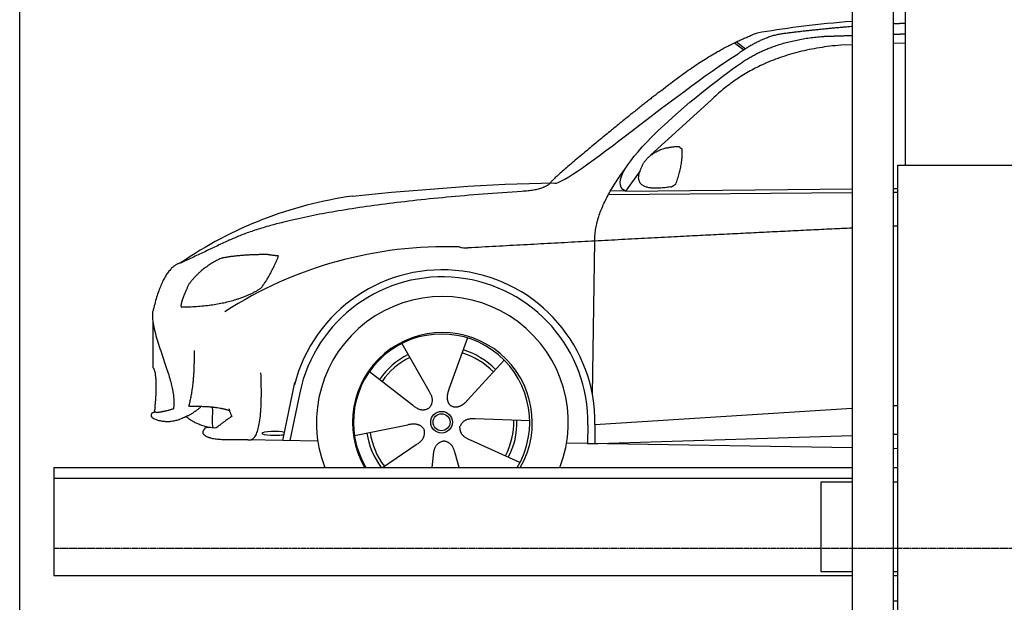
# Model space of a CAD drawing. Header units: millimetres. Extents: x 200 to 5711, y 92 to 8350.
# Tile 3 of 5: x 200 to 2936, y 5015 to 6634. Entities that reach past the tile are written whole.
import ezdxf

# ---------------------------------------------------------------- set-up
doc = ezdxf.new("R2010")
doc.units = ezdxf.units.MM
doc.linetypes.add('GEN3', pattern=[6.25, 5, -1.25])
doc.layers.add('3', color=6, linetype='GEN3')
doc.layers.add('car', color=10, linetype='Continuous')

msp = doc.modelspace()

# ---------------------------------------------------------------- linework, layer by layer
for p, q in [((2513.5, 6950), (2513.5, 3590)), ((2628.5, 3590), (2628.5, 6950)), ((2641, 265), (2641, 6230)), ((2641, 6230), (3003, 6230)), ((295, 5390), (2513.5, 5390)), ((295, 5390), (295, 5090)), ((2628.5, 5390), (2641, 5390)), ((295, 5090), (2513.5, 5090)), ((2628.5, 5090), (2641, 5090))]:
    msp.add_line(p, q)
for points in [[(5711.2, 3550), (5400, 3550), (5400, 200), (4950, 192.9), (4950, 91.6), (4850, 91.6), (4850, 177), (200, 250), (200, 7850)], [(2662, 6230), (2662, 7370)], [(295, 5360), (2136, 5360), (2513.5, 5360)], [(2513.5, 5100), (2427.5, 5100), (2427.5, 5350), (2513.5, 5350)], [(2628.5, 5350), (2641, 5350)], [(2641, 5100), (2628.5, 5100)]]:
    msp.add_lwpolyline(points)
at = {"layer": '3'}
msp.add_line((5360, 5165), (295, 5165), dxfattribs=at)
at = {"layer": 'car'}
for p, q in [((2186.8, 6570.2), (2212.5, 6550.3)), ((2192.6, 6573), (2217.6, 6553.6)), ((2662, 6568.7), (2628.5, 6567.7)), ((2513.5, 6564.4), (2482.1, 6563.4)), ((2122.7, 6411.5), (1953.3, 6257.6)), ((1924, 6214.1), (1883.4, 6158.1)), ((1883.4, 6158.1), (1842.2, 6158.8)), ((1883.4, 6158.1), (2513.5, 6164.2)), ((2628.5, 6165.3), (2641, 6165.4)), ((1836.5, 6148.8), (2513.5, 6154.1)), ((2628.5, 6155), (2641, 6155.1)), ((1791.5, 5593.6), (1798.7, 6019.1)), ((569.8, 5796.9), (569.8, 5668.6)), ((1444.5, 5750), (1393, 5607.6)), ((1262.3, 5734.7), (1337, 5602.9)), ((1546.6, 5688.3), (1444.4, 5576.6)), ((1172, 5656.6), (1291.6, 5563.7)), ((931.5, 5465.3), (964.9, 5625.7)), ((978.6, 5597.5), (951, 5465)), ((2628.5, 5562), (2641, 5562.7)), ((1798.8, 5509), (2513.5, 5554.6)), ((1130.4, 5478.6), (1278.7, 5508.9)), ((1617.5, 5519.8), (1466.2, 5524.8)), ((1779.2, 5508.2), (1778.3, 5457.8)), ((1798.8, 5509), (1798, 5456.4)), ((1778.3, 5455.8), (2513.5, 5478.7)), ((2628.5, 5482.3), (2641, 5482.7)), ((1028.5, 5463.6), (834.2, 5467)), ((1208.2, 5390), (1302, 5453.6)), ((1590.3, 5403.6), (1452.5, 5466.3)), ((1720.1, 5458.8), (2513.5, 5445.3)), ((1789.2, 5456.2), (1789.2, 5457.6)), ((1346.2, 5390), (1350.1, 5424.5)), ((1421.4, 5390), (1410, 5429.6)), ((2628.5, 5443.4), (2641, 5443.2))]:
    msp.add_line(p, q, dxfattribs=at)
for radius in [30.1, 23.6]:
    msp.add_circle((1372.5, 5515.8), radius, dxfattribs=at)
for centre, radius, start, end in [((2301.1, 6429.8), 174.5, 102.8736, 113.54), ((1281.6, 5032.7), 1122.3, 98.0395, 124.4377), ((1386.2, 4862.3), 1141.2, 88.2488, 122.6712), ((1447.5, 6117.3), 117.4, 256.9855, 269.1884), ((1374.7, 5515), 424.2, 359.1908, 165.7289), ((1374.7, 5515), 404.6, 359.0315, 168.2374), ((1374.7, 5515), 350, 339.0738, 200.9262), ((1374.7, 5515), 250, 329.9979, 210.0021), ((1372.5, 5515.8), 245, 329.0926, 210.9074), ((1372.5, 5515.8), 209.6, 116.262, 145.3995), ((1372.5, 5515.8), 200.6, 116.1152, 145.5463), ((1372.5, 5515.8), 200.6, 44.1152, 73.5463), ((1372.5, 5515.8), 209.6, 44.262, 73.3995), ((1372.5, 5515.8), 200.6, 332.1152, 1.5463), ((1372.5, 5515.8), 209.6, 332.262, 1.3995), ((1372.5, 5515.8), 209.6, 188.262, 216.8908), ((1372.5, 5515.8), 200.6, 188.1152, 217.5463)]:
    msp.add_arc(centre, radius, start, end, dxfattribs=at)
msp.add_ellipse((906.8, 5484.7), major_axis=(33.6, 0), ratio=0.157274, start_param=0.513473, end_param=5.704241, dxfattribs=at)
for points, degree in [([(2262.3, 6600), (2335, 6612.6), (2418.7, 6622.6), (2513.5, 6630.3)], 3), ([(2662, 6623.9), (2645.2, 6623.2), (2628.5, 6622.4)], 2), ([(2320.8, 6595), (2265.5, 6588.2), (2196.7, 6539.5)], 2), ([(2513.5, 6615.1), (2416, 6607.4), (2320.8, 6595)], 2), ([(1979.5, 6434.5), (2116.6, 6544.7), (2231.4, 6589.8)], 2), ([(2203.3, 6512.8), (2295.1, 6576.8), (2432, 6587.8)], 2), ([(2432, 6587.8), (2443.1, 6588.2), (2459.4, 6588.8), (2482.8, 6589.5), (2513.5, 6590.5)], 4), ([(2628.5, 6593.9), (2636.6, 6594.1), (2644.9, 6594.3), (2653.3, 6594.6), (2662, 6594.8)], 4), ([(2482.1, 6563.4), (2257.2, 6544.4), (2122.7, 6411.5)], 2), ([(1683.5, 6180.7), (1710.9, 6162), (2019.2, 6428.9), (2196.7, 6539.5)], 3), ([(1883.4, 6158.1), (1800, 6197.4), (2091.8, 6436.4), (2203.3, 6512.8)], 3), ([(1979.5, 6434.5), (1899, 6373.3), (1797.4, 6288.9), (1669, 6182.5), (1674.9, 6180.6)], 4), ([(1932.1, 6231.9), (1948.3, 6262.3), (1990.9, 6276.7)], 2), ([(1990.9, 6276.7), (2019.6, 6282.8), (2032.5, 6281.6)], 2), ([(2023.1, 6177.5), (2044, 6230.7), (2041, 6275.5)], 2), ([(2032.5, 6281.6), (2038.6, 6275.6), (2041, 6275.5)], 2), ([(1798.7, 6019.1), (1795.6, 6102.7), (1883.4, 6220.8)], 2), ([(2009.7, 6169.7), (1887.6, 6149.8), (1932.1, 6231.9)], 2), ([(783.5, 6022.1), (987.1, 6118.1), (1595.8, 6158.1)], 2), ([(1124.6, 6144), (1320.7, 6163.7), (1505.8, 6178.5), (1683.5, 6180.7)], 3), ([(1595.8, 6158.1), (1650.9, 6160.5), (1674.6, 6179.6)], 2), ([(2009.7, 6169.7), (2015.7, 6171.5), (2023.1, 6177.5)], 2), ([(2513.5, 6055.1), (2023.5, 6031.9), (1445.8, 6000)], 2), ([(2641, 6061.1), (2634.8, 6060.8), (2628.5, 6060.5)], 2), ([(783.5, 6022.1), (649.8, 5959)], 1), ([(759.9, 5970.9), (706.3, 5947.2), (670.2, 5899.4)], 2), ([(886.8, 5981.8), (800.5, 5980.7), (759.9, 5970.9)], 2), ([(870.5, 5888.2), (898, 5923.9), (919.4, 5977.5)], 2), ([(919.4, 5977.5), (901.6, 5979.4), (886.8, 5981.8)], 2), ([(649.8, 5959), (599.7, 5948.7), (571.3, 5828.4)], 2), ([(670.2, 5899.4), (649.8, 5856.2), (647.8, 5838.1)], 2), ([(649.1, 5835.8), (793.5, 5838.1), (870.5, 5888.2)], 2), ([(647.8, 5838.1), (651.1, 5837.9), (649.1, 5835.8)], 2), ([(571.3, 5828.4), (553.1, 5782.6), (627.7, 5637.3), (631.4, 5599.8), (627.6, 5552.7)], 4), ([(670.2, 5560.2), (687.2, 5620.6), (685.4, 5715.5)], 2), ([(569.8, 5668.6), (584.5, 5650.4), (574.7, 5548)], 2), ([(834.2, 5467), (878.1, 5456.4), (870.5, 5653)], 2), ([(1337, 5602.9), (1355, 5576.5), (1338.2, 5555.5)], 2), ([(1393, 5607.6), (1388.5, 5595.1), (1384.5, 5581.1), (1388.9, 5567.3), (1399.7, 5560.7)], 4), ([(660.6, 5530.6), (686.5, 5543), (704.6, 5560)], 2), ([(670.2, 5560.2), (749.5, 5561.5), (783.5, 5548)], 2), ([(737.9, 5500.7), (732.5, 5507.5), (740, 5557.2), (733.9, 5558.2)], 3), ([(1291.6, 5563.7), (1315.1, 5542), (1338.2, 5555.5)], 2), ([(1444.4, 5576.6), (1435.3, 5566.7), (1424.8, 5556.7), (1410.5, 5554.2), (1399.7, 5560.7)], 4), ([(572.6, 5525.3), (561.4, 5533.4), (569.4, 5542.6)], 2), ([(569.4, 5542.6), (572.7, 5543.8), (576.3, 5544.7)], 2), ([(660.6, 5530.6), (615.1, 5506.6), (572.6, 5525.3)], 2), ([(581.6, 5542.2), (575.2, 5543.6), (574.7, 5548)], 2), ([(627.6, 5552.7), (603.2, 5545.4), (581.6, 5542.2)], 2), ([(722, 5502.1), (680.3, 5513.6), (663, 5531.8)], 2), ([(789.4, 5531.5), (788.1, 5531.8), (750.5, 5503.7)], 2), ([(783.5, 5548), (777.9, 5561), (789.4, 5531.5)], 2), ([(713.8, 5496.7), (719.9, 5509.5), (738.7, 5494.8), (750.5, 5503.7)], 3), ([(1278.7, 5508.9), (1309.4, 5517.9), (1324.2, 5495.5)], 2), ([(1466.2, 5524.8), (1434.4, 5528.5), (1423.6, 5503.9)], 2), ([(1452.5, 5466.3), (1422.4, 5477.1), (1423.6, 5503.9)], 2), ([(1302, 5453.6), (1329.9, 5469.2), (1324.2, 5495.5)], 2), ([(1350.1, 5424.5), (1351.1, 5456.4), (1377, 5463.6)], 2), ([(1410, 5429.6), (1403.7, 5460.9), (1377, 5463.6)], 2), ([(2628.5, 5019.1), (2632.6, 5019.3), (2636.8, 5019.6), (2641, 5019.8)], 3)]:
    msp.add_open_spline(points, degree=degree, dxfattribs=at)
msp.add_open_spline([(834.2, 5467), (809.6, 5467.5), (753.9, 5463.4), (715.2, 5470.3), (705.4, 5486.8), (713.8, 5496.7)], degree=4, knots=[0, 0, 0, 0, 0, 0.597866, 1, 1, 1, 1, 1], dxfattribs=at)

doc.saveas('drawing.dxf')
